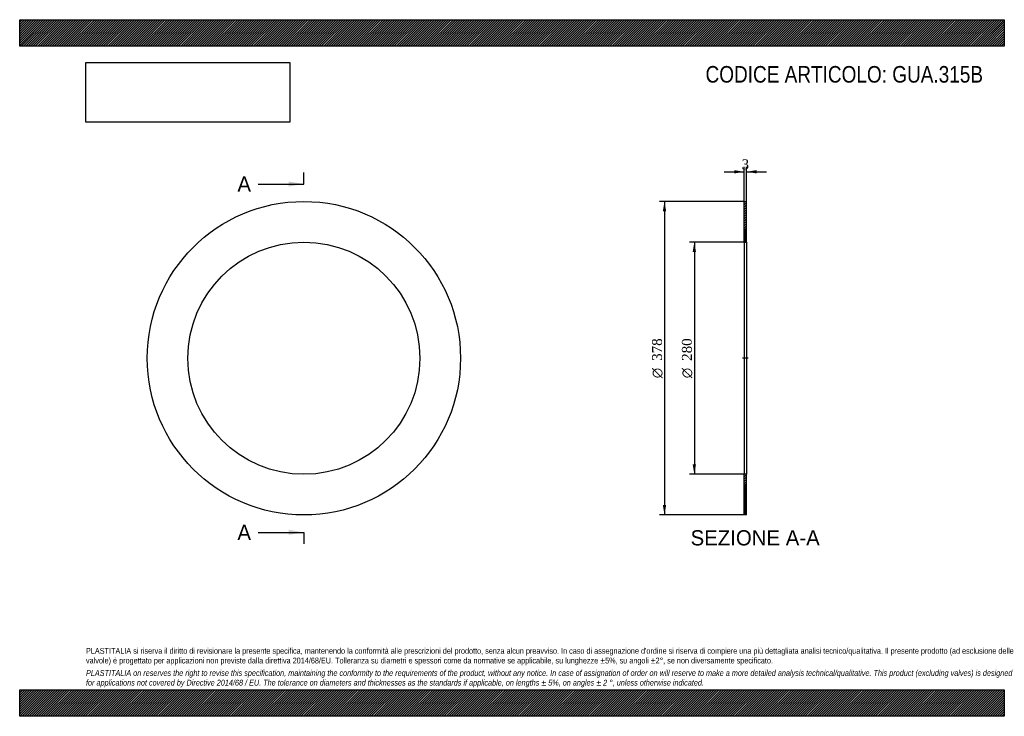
# Model space of a CAD drawing. Header units: millimetres. Extents: x 0 to 1188, y 0 to 840.
import ezdxf
from ezdxf.enums import TextEntityAlignment as Align
from ezdxf.lldxf.tags import DXFTag

# ---------------------------------------------------------------- set-up
doc = ezdxf.new("R2010")
doc.units = ezdxf.units.MM
doc.header["$LTSCALE"] = 4
for name, color, linetype in [('Default', 7, 'Continuous'), ('DV2_Default', 7, 'Continuous'), ('GUA.315B', 7, 'Continuous')]:
    doc.layers.add(name, color=color, linetype=linetype)
doc.styles.add('SEACAD_Solid_Edge_ANSI', font='seans.ttf')
doc.styles.add('SEACAD_Solid_Edge_ANSI1_Symbols', font='semeca1.ttf')
doc.styles.add('SEACAD_Times_New_Roman', font='times.ttf')
tags = doc.linetypes.add('CENTER2', pattern=[28.575, 19.05, -3.175, 3.175, -3.175]).pattern_tags.tags
tags[10:11] = [DXFTag(74, 4), DXFTag(75, 0), DXFTag(340, '0'), DXFTag(46, 0.0), DXFTag(50, 0.0), DXFTag(44, 0.0), DXFTag(45, 0.0)]
tags[8:9] = [DXFTag(74, 4), DXFTag(75, 0), DXFTag(340, '0'), DXFTag(46, 0.0), DXFTag(50, 0.0), DXFTag(44, 0.0), DXFTag(45, 0.0)]
tags[6:7] = [DXFTag(74, 4), DXFTag(75, 0), DXFTag(340, '0'), DXFTag(46, 0.0), DXFTag(50, 0.0), DXFTag(44, 0.0), DXFTag(45, 0.0)]
tags[4:5] = [DXFTag(74, 4), DXFTag(75, 0), DXFTag(340, '0'), DXFTag(46, 0.0), DXFTag(50, 0.0), DXFTag(44, 0.0), DXFTag(45, 0.0)]
doc.dimstyles.new('ANSImm', dxfattribs={"dimtxt": 12, "dimasz": 12, "dimexe": 6, "dimexo": 0, "dimgap": 3, "dimtad": 1, "dimdsep": 46, "dimtxsty": 'SEACAD_Times_New_Roman', "dimblk1": '_SE_FILLED', "dimblk2": '_SE_FILLED', "dimsah": 1, "dimcen": 6, "dimazin": 0, "dimtfac": 0.85, "dimtdec": 3, "dimtofl": 0, "dimtmove": 0, "dimatfit": 3, "dimfxl": 1, "dimarcsym": 0})
picture_1 = doc.add_image_def('image1.jpg', size_in_pixel=(4302, 1260))

# ---------------------------------------------------------------- blocks, each defined once
blk = doc.blocks.new('SE')
at = {"layer": 'GUA.315B', "color": 7, "linetype": 'Continuous'}
for radius in [189, 140]:
    blk.add_circle((342.9, 431.8), radius, dxfattribs=at)
blk = doc.blocks.new('SE2')
at = {"color": 7, "linetype": 'Continuous', "style": 'SEACAD_Solid_Edge_ANSI'}
blk.add_text('A', height=18.4, dxfattribs=at).set_placement((262.7, 651), align=Align.TOP_LEFT)
blk = doc.blocks.new('SE3')
at = {"color": 7, "linetype": 'Continuous', "style": 'SEACAD_Solid_Edge_ANSI'}
blk.add_text('A', height=18.4, dxfattribs=at).set_placement((262.7, 231), align=Align.TOP_LEFT)
blk = doc.blocks.new('SEANNOT_GROUP')
at = {"linetype": 'Continuous'}
blk.add_hatch(color=7, dxfattribs=at).paths.add_polyline_path([(324.5, 638.8), (342.9, 641.8), (324.5, 644.9)])
at = {"color": 7, "linetype": 'Continuous'}
blk.add_lwpolyline([(287.7, 641.8), (342.9, 641.8)], dxfattribs=at)
blk = doc.blocks.new('SEANNOT_GROUP1')
at = {"linetype": 'Continuous'}
blk.add_hatch(color=7, dxfattribs=at).paths.add_polyline_path([(324.5, 218.8), (342.9, 221.8), (324.5, 224.9)])
at = {"color": 7, "linetype": 'Continuous'}
blk.add_lwpolyline([(287.7, 221.8), (342.9, 221.8)], dxfattribs=at)
blk = doc.blocks.new('SE1')
at = {"layer": 'Default', "color": 7, "linetype": 'CENTER2'}
for p, q in [((342.9, 641.8), (342.9, 655.6)), ((342.9, 221.8), (342.9, 208))]:
    blk.add_line(p, q, dxfattribs=at)
at = {"layer": 'Default', "color": 7, "linetype": 'CENTER2', "const_width": 0.0001}
blk.add_lwpolyline([(342.9, 641.8), (342.9, 221.8)], dxfattribs=at)
at = {"layer": 'Default'}
for name in ['SE2', 'SEANNOT_GROUP', 'SE3', 'SEANNOT_GROUP1']:
    blk.add_blockref(name, (0, 0), dxfattribs=at)
blk = doc.blocks.new('SE4')
at = {"layer": 'GUA.315B', "linetype": 'Continuous'}
h = blk.add_hatch(dxfattribs=at)
h.set_pattern_fill('LINE', scale=0.629921, angle=45, style=0)
h.paths.add_polyline_path([(877.1, 571.8), (877.1, 620.8), (874.1, 620.8), (874.1, 571.8)])
h = blk.add_hatch(dxfattribs=at)
h.set_pattern_fill('LINE', scale=0.62992, angle=45, style=0)
h.paths.add_polyline_path([(877.1, 242.8), (877.1, 291.8), (874.1, 291.8), (874.1, 242.8)])
at = {"layer": 'DV2_Default', "color": 7, "linetype": 'CENTER2'}
blk.add_line((878.8, 431.8), (872.3, 431.8), dxfattribs=at)
at = {"layer": 'GUA.315B', "color": 7, "linetype": 'Continuous'}
for p, q in [((874.1, 571.8), (874.1, 620.8)), ((874.1, 620.8), (877.1, 620.8)), ((877.1, 571.8), (877.1, 620.8)), ((874.1, 571.8), (874.1, 291.8)), ((874.1, 571.8), (877.1, 571.8)), ((877.1, 571.8), (877.1, 291.8)), ((874.1, 242.8), (874.1, 291.8)), ((877.1, 291.8), (874.1, 291.8)), ((877.1, 242.8), (877.1, 291.8)), ((877.1, 242.8), (874.1, 242.8))]:
    blk.add_line(p, q, dxfattribs=at)
blk = doc.blocks.new('DMBLK16')
at = {"layer": 'Default', "linetype": 'Continuous'}
for points in [[(862.1, 658.6), (862.1, 654.6), (874.1, 656.6)], [(889.1, 658.6), (877.1, 656.6), (889.1, 654.6)]]:
    blk.add_hatch(color=7, dxfattribs=at).paths.add_polyline_path(points)
at = {"layer": 'Default', "color": 7, "linetype": 'Continuous'}
for p, q in [((850.1, 656.6), (874.1, 656.6)), ((874.1, 620.8), (874.1, 662.6)), ((877.1, 620.8), (877.1, 662.6)), ((877.1, 656.6), (901.1, 656.6))]:
    blk.add_line(p, q, dxfattribs=at)
at = {"layer": 'Default', "color": 7, "linetype": 'Continuous', "style": 'SEACAD_Times_New_Roman'}
blk.add_text('3', height=12, dxfattribs=at).set_placement((871, 671.6), align=Align.TOP_LEFT)
blk = doc.blocks.new('_SE_FILLED')
at = {"color": 0}
blk.add_line((0, 0), (-1, 0), dxfattribs=at)
blk.add_solid([(0, 0), (-1, -0.1665), (-1, 0.1665), (0, 0)], dxfattribs=at)
blk = doc.blocks.new('GDimGGroup')
at = {"layer": 'Default', "linetype": 'Continuous'}
for points in [[(812, 559.8), (816, 559.8), (814, 571.8)], [(812, 303.8), (814, 291.8), (816, 303.8)]]:
    blk.add_hatch(color=7, dxfattribs=at).paths.add_polyline_path(points)
at = {"layer": 'Default', "color": 7, "linetype": 'Continuous'}
for p, q in [((875.6, 571.8), (808, 571.8)), ((814, 571.8), (814, 291.8)), ((875.6, 291.8), (808, 291.8))]:
    blk.add_line(p, q, dxfattribs=at)
for s, style, p in [('280', 'SEACAD_Times_New_Roman', (799, 428.6)), ('O', 'SEACAD_Solid_Edge_ANSI1_Symbols', (799, 407.7))]:
    blk.add_text(s, height=12, rotation=90, dxfattribs=dict(at, style=style)).set_placement(p, align=Align.TOP_LEFT)
blk = doc.blocks.new('GDimGGroup1')
at = {"layer": 'Default', "linetype": 'Continuous'}
for points in [[(776, 608.8), (780, 608.8), (778, 620.8)], [(776, 254.8), (778, 242.8), (780, 254.8)]]:
    blk.add_hatch(color=7, dxfattribs=at).paths.add_polyline_path(points)
at = {"layer": 'Default', "color": 7, "linetype": 'Continuous'}
for p, q in [((874.1, 620.8), (772, 620.8)), ((778, 620.8), (778, 242.8)), ((874.1, 242.8), (772, 242.8))]:
    blk.add_line(p, q, dxfattribs=at)
for s, style, p in [('378', 'SEACAD_Times_New_Roman', (763, 428.6)), ('O', 'SEACAD_Solid_Edge_ANSI1_Symbols', (763, 407.7))]:
    blk.add_text(s, height=12, rotation=90, dxfattribs=dict(at, style=style)).set_placement(p, align=Align.TOP_LEFT)

msp = doc.modelspace()

# ---------------------------------------------------------------- hatches: boundary and pattern name
at = {"layer": 'Default', "linetype": 'Continuous'}
h = msp.add_hatch(dxfattribs=at)
h.set_pattern_fill('LINE', scale=0.629921, angle=45, style=0)
h.paths.add_polyline_path([(1188, 808), (1188, 840), (0, 840), (0, 808)])
for points in [[(1188, 808), (1188, 840), (0, 840), (0, 808)], [(1188, 0), (1188, 32), (0, 32), (0, 0)]]:
    msp.add_hatch(color=7, dxfattribs=at).paths.add_polyline_path(points)
h = msp.add_hatch(dxfattribs=at)
h.set_pattern_fill('LINE', scale=0.629921, angle=45, style=0)
h.paths.add_polyline_path([(1188, 0), (1188, 32), (0, 32), (0, 0)])

# ---------------------------------------------------------------- linework, layer by layer
at = {"layer": 'Default', "color": 7, "linetype": 'Continuous'}
for p, q in [((0, 840), (1188, 840)), ((0, 808), (0, 840)), ((1188, 840), (1188, 808)), ((1188, 808), (0, 808)), ((0, 32), (1188, 32)), ((0, 0), (0, 32)), ((1188, 32), (1188, 0)), ((1188, 0), (0, 0))]:
    msp.add_line(p, q, dxfattribs=at)

# ---------------------------------------------------------------- block references
at = {"layer": 'Default'}
for name in ['SE1', 'SE', 'GDimGGroup1', 'SE4', 'GDimGGroup']:
    msp.add_blockref(name, (0, 0), dxfattribs=at)

# ---------------------------------------------------------------- texts
at = {"layer": 'Default', "color": 7, "linetype": 'Continuous', "style": 'SEACAD_Solid_Edge_ANSI'}
msp.add_text('SEZIONE A-A', height=18.4, dxfattribs=at).set_placement((809.46, 224.428), align=Align.TOP_LEFT)
at = {"layer": 'Default', "attachment_point": 1}
for s, insert, char_height, width in [('{\\fArial Narrow|b0||i0||c0|p34;\\C7;\\H20.;\\W1.;CODICE ARTICOLO: GUA.315B}', (827.525, 784.134), 20, 339.75403), ("{\\fArial Narrow|b0||i0||c0|p34;\\C7;\\H7.;\\W1.;PLASTITALIA si riserva il diritto di revisionare la presente specifica, mantenendo la conformità alle prescrizioni del prodotto, senza alcun preavviso. In caso di assegnazione d'ordine si riserva di compiere una più dettagliata analisi tecnico/qualitativa. Il presente prodotto (ad esclusione delle \\P}{\\fArial Narrow|b0||i0||c0|p34;\\C7;\\H7.;\\W1.;valvole) è progettato per applicazioni non previste dalla direttiva 2014/68/EU. Tolleranza su diametri e spessori come da normative se applicabile, su lunghezze ±5%, su angoli ±2°, se non diversamente specificato.\\P}{\\fArial Narrow|b0||i0||c0|p34;\\C7;\\H2.;\\W1.;   \\P}{\\fArial Narrow|b0||i1||c0|p34;\\C7;\\H7.;\\W1.;PLASTITALIA on reserves the right to revise this specification, maintaining the conformity to the requirements of the product, without any notice. In case of assignation of order on will reserve to make a more detailed analysis technical/qualitative. This product (excluding valves) is designed \\P}{\\fArial Narrow|b0||i1||c0|p34;\\C7;\\H7.;\\W1.;for applications not covered by Directive 2014/68 / EU. The tolerance on diameters and thicknesses as the standards if applicable, on lengths ± 5%, on angles ± 2 °, unless otherwise indicated.\\P}", (80, 82.409), 7, 1028)]:
    msp.add_mtext(s, dxfattribs=dict(at, insert=insert, char_height=char_height, width=width))

# ---------------------------------------------------------------- dimensions: what is measured, and where the dimension line sits
at = {"layer": 'Default', "color": 7, "linetype": 'Continuous'}
dim = msp.add_linear_dim(base=(874.072, 656.638), p1=(874.072, 620.828), p2=(877.072, 620.828), angle=0, text='\\A1;<>', dimstyle='ANSImm', dxfattribs=at)
dim.commit()
dim.dimension.update_dxf_attribs({"geometry": 'DMBLK16', "text_midpoint": (875.572, 656.638), "dimtype": 161})

# ---------------------------------------------------------------- pictures from other files: only their frames are drawn
image = msp.add_image(picture_1, insert=(80, 716.413), size_in_units=(245.829, 72))
image.dxf.flags = 7

doc.saveas('drawing.dxf')
